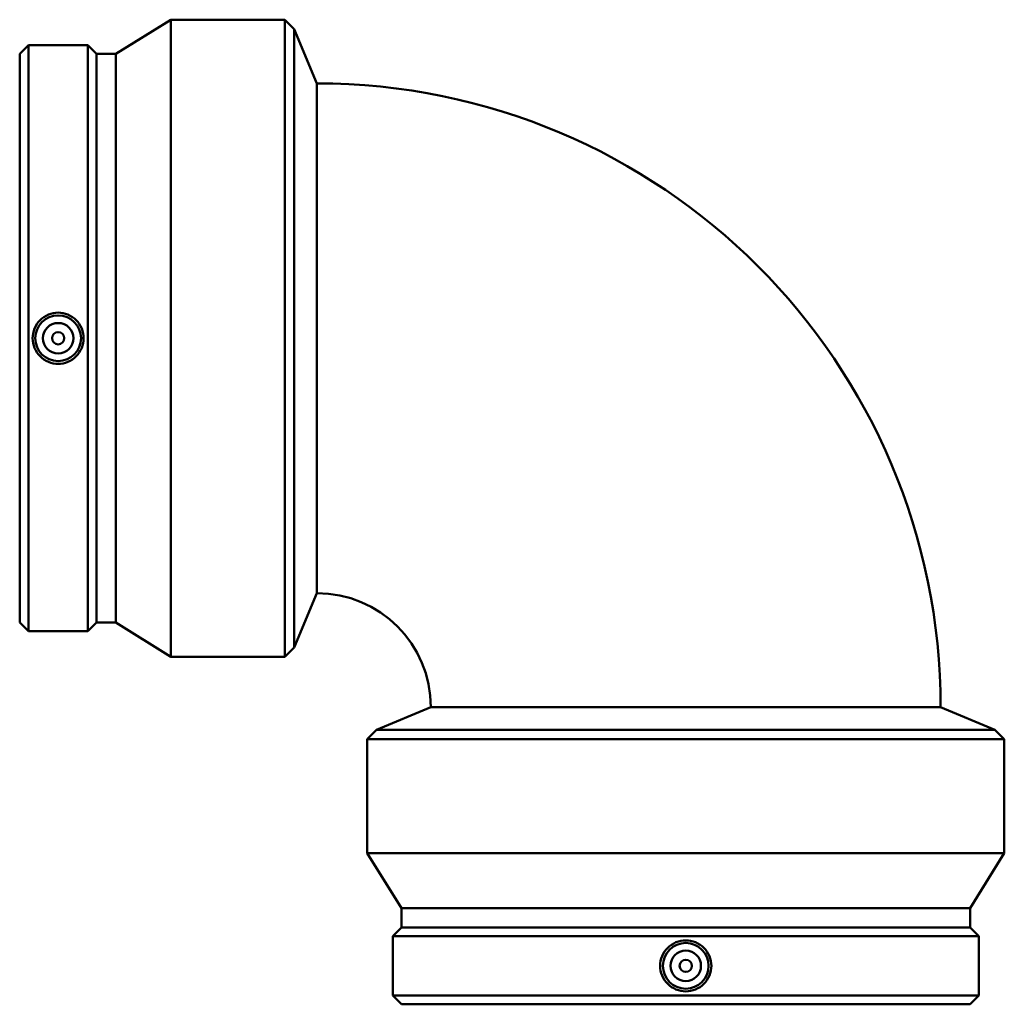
# Model space of a CAD drawing. Header units: millimetres. Extents: x -708 to 1414, y -1077 to 1139.
# Tile 5 of 7: x 223 to 546, y 684 to 1007. Entities that reach past the tile are written whole.
import ezdxf

# ---------------------------------------------------------------- set-up
doc = ezdxf.new("R2010")
doc.units = ezdxf.units.MM
doc.layers.add('Visible (ANSI)', color=7, linetype='Continuous', lineweight=50)

msp = doc.modelspace()

# ---------------------------------------------------------------- linework, layer by layer
at = {"layer": 'Visible (ANSI)'}
for p, q in [((254.797, 995.644), (272.859, 1006.888)), ((272.859, 797.888), (272.859, 1006.888)), ((272.859, 1006.888), (310.259, 1006.888)), ((310.259, 797.888), (310.259, 1006.888)), ((313.32, 1003.827), (310.259, 1006.888)), ((313.32, 800.949), (313.32, 1003.827)), ((320.709, 985.988), (313.32, 1003.827)), ((223.259, 995.644), (226.144, 998.528)), ((226.144, 806.248), (226.144, 998.528)), ((226.144, 998.528), (245.605, 998.528)), ((245.605, 806.248), (245.605, 998.528)), ((248.489, 995.644), (245.605, 998.528)), ((223.259, 809.132), (223.259, 995.644)), ((248.489, 809.132), (248.489, 995.644)), ((248.489, 995.644), (254.797, 995.644)), ((254.797, 809.132), (254.797, 995.644)), ((320.709, 985.988), (320.709, 818.788)), ((320.709, 818.788), (313.32, 800.949)), ((223.259, 809.132), (226.144, 806.248)), ((248.489, 809.132), (245.605, 806.248)), ((248.489, 809.132), (254.797, 809.132)), ((254.797, 809.132), (272.859, 797.888)), ((226.144, 806.248), (245.605, 806.248)), ((272.859, 797.888), (310.259, 797.888)), ((313.32, 800.949), (310.259, 797.888)), ((358.159, 781.338), (340.32, 773.949)), ((358.159, 781.338), (525.359, 781.338)), ((525.359, 781.338), (543.199, 773.949)), ((340.32, 773.949), (337.259, 770.888)), ((543.199, 773.949), (340.32, 773.949)), ((543.199, 773.949), (546.259, 770.888)), ((546.259, 770.888), (337.259, 770.888)), ((337.259, 733.488), (337.259, 770.888)), ((546.259, 733.488), (546.259, 770.888)), ((546.259, 733.488), (337.259, 733.488)), ((348.504, 715.425), (337.259, 733.488)), ((535.015, 715.425), (546.259, 733.488)), ((535.015, 715.425), (348.504, 715.425)), ((348.504, 709.118), (348.504, 715.425)), ((535.015, 709.118), (535.015, 715.425)), ((348.504, 709.118), (345.619, 706.234)), ((535.015, 709.118), (348.504, 709.118)), ((535.015, 709.118), (537.899, 706.234)), ((537.899, 706.234), (345.619, 706.234)), ((345.619, 686.772), (345.619, 706.234)), ((537.899, 686.772), (537.899, 706.234)), ((537.899, 686.772), (345.619, 686.772)), ((348.504, 683.888), (345.619, 686.772)), ((535.015, 683.888), (537.899, 686.772)), ((535.015, 683.888), (348.504, 683.888))]:
    msp.add_line(p, q, dxfattribs=at)
for centre, radius in [((235.874, 902.388), 7.5), ((235.874, 902.388), 5), ((235.874, 902.388), 2), ((441.759, 696.503), 7.5), ((441.759, 696.503), 5), ((441.759, 696.503), 2)]:
    msp.add_circle(centre, radius, dxfattribs=at)
for radius in [204.65, 37.45]:
    msp.add_arc((320.709, 781.338), radius, 0, 90, dxfattribs=at)
for points in [[(235.874, 910.783), (236.927, 910.783), (238.05, 910.571), (240.113, 909.711), (241.053, 909.063), (242.535, 907.571), (243.177, 906.628), (244.028, 904.562), (244.237, 903.44), (244.237, 901.336), (244.028, 900.213), (243.177, 898.148), (242.535, 897.204), (241.053, 895.713), (240.113, 895.065), (238.05, 894.205), (236.927, 893.993), (234.821, 893.993), (233.699, 894.205), (231.636, 895.065), (230.696, 895.713), (229.213, 897.204), (228.572, 898.148), (227.721, 900.213), (227.512, 901.336), (227.512, 903.44), (227.721, 904.562), (228.572, 906.628), (229.213, 907.571), (230.696, 909.063), (231.636, 909.711), (233.699, 910.571), (234.821, 910.783), (235.874, 910.783)], [(433.365, 696.503), (433.365, 697.556), (433.576, 698.678), (434.436, 700.741), (435.084, 701.681), (436.576, 703.164), (437.519, 703.806), (439.585, 704.656), (440.707, 704.866), (442.811, 704.866), (443.934, 704.656), (446, 703.806), (446.943, 703.164), (448.435, 701.681), (449.082, 700.741), (449.942, 698.678), (450.154, 697.556), (450.154, 695.45), (449.942, 694.327), (449.082, 692.265), (448.435, 691.324), (446.943, 689.842), (446, 689.2), (443.934, 688.349), (442.811, 688.14), (440.707, 688.14), (439.585, 688.349), (437.519, 689.2), (436.576, 689.842), (435.084, 691.324), (434.436, 692.265), (433.576, 694.327), (433.365, 695.45), (433.365, 696.503)]]:
    msp.add_open_spline(points, degree=3, knots=[0, 0, 0, 0, 0.3159267, 0.3159267, 0.6318534, 0.6318534, 0.9475021, 0.9475021, 1.2631507, 1.2631507, 1.5787993, 1.5787993, 1.8944479, 1.8944479, 2.2103747, 2.2103747, 2.5263014, 2.5263014, 2.8422281, 2.8422281, 3.1581548, 3.1581548, 3.4738034, 3.4738034, 3.7894521, 3.7894521, 4.1051007, 4.1051007, 4.4207493, 4.4207493, 4.736676, 4.736676, 5.0526027, 5.0526027, 5.0526027, 5.0526027], dxfattribs=at)

doc.saveas('drawing.dxf')
